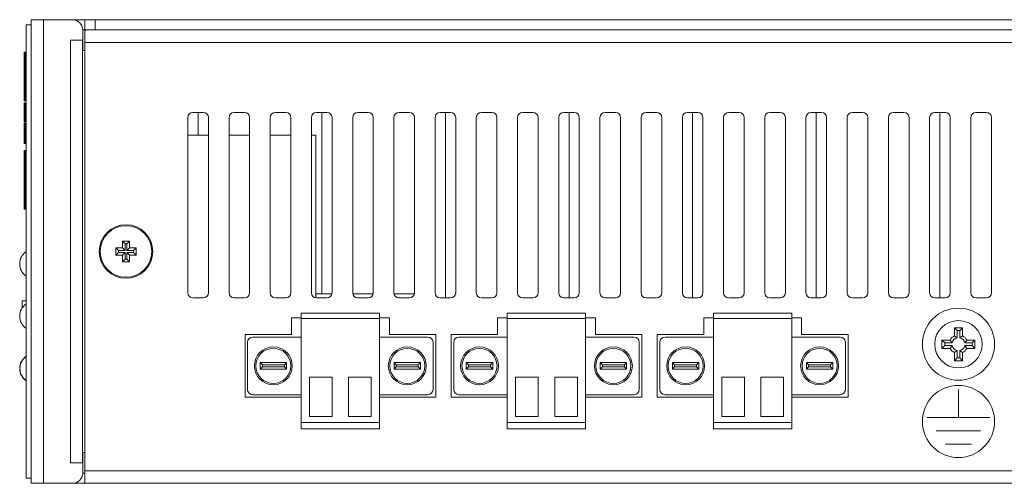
# Model space of a CAD drawing. Extents: x 1967 to 2561, y -57 to 363.
# Tile 12 of 14: x 2350 to 2446, y 67 to 112. Entities that reach past the tile are written whole.
import ezdxf

# ---------------------------------------------------------------- set-up
doc = ezdxf.new("R2010")
doc.units = 0
doc.header["$LTSCALE"] = 15.367
doc.header["$MEASUREMENT"] = 0
for name, color, linetype, lineweight in [('03___PRT_ALL_CURVES', 7, 'CONTINUOUS', 5), ('23_ALL_GEOM_FEAT', 7, 'CONTINUOUS', 5), ('PANEL-8P_DXF_CONTINUOUS_46', 7, 'CONTINUOUS', 5)]:
    doc.layers.add(name, color=color, linetype=linetype, lineweight=lineweight)

msp = doc.modelspace()

# ---------------------------------------------------------------- linework, layer by layer
at = {"layer": '03___PRT_ALL_CURVES', "color": 40, "linetype": 'Continuous'}
for p, q in [((2441.112, 73.617), (2441.112, 76.317)), ((2444.162, 73.617), (2438.062, 73.617)), ((2443.262, 72.317), (2438.962, 72.317)), ((2442.362, 71.017), (2439.862, 71.017))]:
    msp.add_line(p, q, dxfattribs=at)
msp.add_circle((2441.112, 73.217), 3.5, dxfattribs=at)
at = {"layer": '23_ALL_GEOM_FEAT', "color": 7, "linetype": 'Continuous'}
for p, q in [((2441.512, 82.317), (2440.712, 82.317)), ((2440.712, 82.317), (2440.977, 82.052)), ((2440.712, 82.317), (2440.712, 81.523)), ((2441.512, 82.317), (2441.248, 82.052)), ((2441.512, 81.523), (2441.512, 82.317)), ((2441.248, 82.052), (2440.977, 82.052)), ((2440.977, 82.052), (2440.977, 81.337)), ((2441.248, 81.337), (2441.248, 82.052)), ((2440.306, 81.117), (2439.512, 81.117)), ((2439.512, 81.117), (2439.777, 80.852)), ((2439.512, 81.117), (2439.512, 80.317)), ((2439.512, 80.317), (2439.777, 80.581)), ((2439.512, 80.317), (2440.306, 80.317)), ((2440.491, 80.852), (2439.777, 80.852)), ((2439.777, 80.852), (2439.777, 80.581)), ((2439.777, 80.581), (2440.491, 80.581)), ((2442.448, 80.852), (2441.733, 80.852)), ((2441.733, 80.581), (2442.448, 80.581)), ((2442.712, 81.117), (2441.919, 81.117)), ((2441.919, 80.317), (2442.712, 80.317)), ((2442.712, 81.117), (2442.448, 80.852)), ((2442.448, 80.581), (2442.448, 80.852)), ((2442.712, 80.317), (2442.448, 80.581)), ((2442.712, 80.317), (2442.712, 81.117)), ((2440.712, 79.91), (2440.712, 79.117)), ((2440.712, 79.117), (2440.977, 79.381)), ((2440.977, 80.096), (2440.977, 79.381)), ((2440.977, 79.381), (2441.248, 79.381)), ((2441.248, 79.381), (2441.248, 80.096)), ((2441.512, 79.117), (2441.248, 79.381)), ((2441.512, 79.117), (2441.512, 79.91)), ((2440.712, 79.117), (2441.512, 79.117))]:
    msp.add_line(p, q, dxfattribs=at)
for points in [[(2440.712, 81.523), (2440.805, 81.463), (2440.893, 81.401), (2440.977, 81.337)], [(2441.512, 81.523), (2441.419, 81.463), (2441.331, 81.401), (2441.248, 81.337)], [(2440.306, 81.117), (2440.366, 81.024), (2440.428, 80.935), (2440.491, 80.852)], [(2440.306, 80.317), (2440.366, 80.41), (2440.428, 80.498), (2440.491, 80.581)], [(2441.919, 81.117), (2441.859, 81.024), (2441.797, 80.935), (2441.733, 80.852)], [(2441.919, 80.317), (2441.859, 80.41), (2441.797, 80.498), (2441.733, 80.581)], [(2440.712, 79.91), (2440.805, 79.97), (2440.893, 80.032), (2440.977, 80.096)], [(2441.512, 79.91), (2441.419, 79.97), (2441.331, 80.032), (2441.248, 80.096)]]:
    msp.add_lwpolyline(points, dxfattribs=at)
for radius in [3.5, 2.3]:
    msp.add_circle((2441.112, 80.717), radius, dxfattribs=at)
for radius, start, end in [(0.9, 116.3878, 153.6122), (0.636, 102.31169, 167.68831), (0.636, 12.31169, 77.68831), (0.9, 26.3878, 63.6122), (0.9, 206.3878, 243.6122), (0.636, 192.31169, 257.68831), (0.636, 282.31169, 347.68831), (0.9, 296.3878, 333.6122)]:
    msp.add_arc((2441.112, 80.717), radius, start, end, dxfattribs=at)
at = {"layer": 'PANEL-8P_DXF_CONTINUOUS_46', "color": 7, "linetype": 'Continuous'}
for p, q in [((2351.112, 112.217), (2351.112, 67.217)), ((2351.112, 112.217), (2355.112, 112.217)), ((2352.312, 112.217), (2352.312, 67.217)), ((2355.112, 112.217), (2451.112, 112.217)), ((2356.312, 111.134), (2356.312, 112.217)), ((2357.312, 111.217), (2357.312, 112.217)), ((2350.612, 67.717), (2350.612, 111.717)), ((2351.112, 111.717), (2350.612, 111.717)), ((2356.112, 109.217), (2356.112, 111.217)), ((2356.112, 111.217), (2447.112, 111.217)), ((2356.341, 111.161), (2356.312, 110.991)), ((2356.312, 110.991), (2356.312, 67.217)), ((2356.439, 111.217), (2356.341, 111.161)), ((2354.912, 110.217), (2354.912, 69.217)), ((2356.112, 110.217), (2354.912, 110.217)), ((2356.1, 69.217), (2356.1, 110.217)), ((2356.312, 110.017), (2446.812, 110.017)), ((2350.412, 104.351), (2350.412, 109.074)), ((2350.512, 109.074), (2350.412, 109.074)), ((2350.512, 109.047), (2350.412, 109.047)), ((2350.512, 104.351), (2350.512, 109.074)), ((2356.298, 109.217), (2356.112, 109.217)), ((2350.512, 108.467), (2350.412, 108.467)), ((2350.512, 108.44), (2350.412, 108.44)), ((2350.512, 108.248), (2350.412, 108.248)), ((2350.512, 108.222), (2350.412, 108.222)), ((2350.512, 107.453), (2350.412, 107.453)), ((2350.412, 107.082), (2350.512, 107.082)), ((2350.512, 106.844), (2350.412, 106.844)), ((2350.512, 106.731), (2350.412, 106.731)), ((2350.512, 106.253), (2350.412, 106.253)), ((2350.512, 106.226), (2350.412, 106.226)), ((2350.512, 106.034), (2350.412, 106.034)), ((2350.512, 105.93), (2350.412, 105.93)), ((2350.512, 104.614), (2350.412, 104.614)), ((2350.512, 104.351), (2350.412, 104.351)), ((2350.412, 102.299), (2350.412, 104.152)), ((2350.512, 104.152), (2350.412, 104.152)), ((2350.512, 104.149), (2350.412, 104.149)), ((2350.512, 104.033), (2350.412, 104.033)), ((2350.512, 102.299), (2350.512, 104.152)), ((2366.812, 103.217), (2367.812, 103.217)), ((2367.312, 101.017), (2367.312, 103.217)), ((2370.812, 103.217), (2371.812, 103.217)), ((2374.812, 103.217), (2375.812, 103.217)), ((2378.812, 103.217), (2379.812, 103.217)), ((2379.312, 85.617), (2379.312, 103.217)), ((2382.812, 103.217), (2383.812, 103.217)), ((2386.812, 103.217), (2387.812, 103.217)), ((2390.812, 103.217), (2391.812, 103.217)), ((2391.312, 85.217), (2391.312, 103.217)), ((2394.812, 103.217), (2395.812, 103.217)), ((2398.812, 103.217), (2399.812, 103.217)), ((2402.812, 103.217), (2403.812, 103.217)), ((2403.312, 85.217), (2403.312, 103.217)), ((2406.812, 103.217), (2407.812, 103.217)), ((2410.812, 103.217), (2411.812, 103.217)), ((2414.812, 103.217), (2415.812, 103.217)), ((2415.312, 85.217), (2415.312, 103.217)), ((2418.812, 103.217), (2419.812, 103.217)), ((2422.812, 103.217), (2423.812, 103.217)), ((2426.812, 103.217), (2427.812, 103.217)), ((2427.312, 85.217), (2427.312, 103.217)), ((2430.812, 103.217), (2431.812, 103.217)), ((2434.812, 103.217), (2435.812, 103.217)), ((2438.812, 103.217), (2439.812, 103.217)), ((2439.312, 85.217), (2439.312, 103.217)), ((2442.812, 103.217), (2443.812, 103.217)), ((2350.512, 102.574), (2350.412, 102.574)), ((2350.512, 102.299), (2350.412, 102.299)), ((2366.312, 85.717), (2366.312, 102.717)), ((2368.312, 102.717), (2368.312, 85.717)), ((2370.312, 85.717), (2370.312, 102.717)), ((2372.312, 102.717), (2372.312, 85.717)), ((2374.312, 85.717), (2374.312, 102.717)), ((2376.312, 102.717), (2376.312, 85.717)), ((2378.312, 85.717), (2378.312, 102.717)), ((2380.312, 102.717), (2380.312, 85.717)), ((2382.312, 85.717), (2382.312, 102.717)), ((2384.312, 102.717), (2384.312, 85.717)), ((2386.312, 85.717), (2386.312, 102.717)), ((2388.312, 102.717), (2388.312, 85.717)), ((2390.312, 85.717), (2390.312, 102.717)), ((2392.312, 102.717), (2392.312, 85.717)), ((2394.312, 85.717), (2394.312, 102.717)), ((2396.312, 102.717), (2396.312, 85.717)), ((2398.312, 85.717), (2398.312, 102.717)), ((2400.312, 102.717), (2400.312, 85.717)), ((2402.312, 85.717), (2402.312, 102.717)), ((2404.312, 102.717), (2404.312, 85.717)), ((2406.312, 85.717), (2406.312, 102.717)), ((2408.312, 102.717), (2408.312, 85.717)), ((2410.312, 85.717), (2410.312, 102.717)), ((2412.312, 102.717), (2412.312, 85.717)), ((2414.312, 85.717), (2414.312, 102.717)), ((2416.312, 102.717), (2416.312, 85.717)), ((2418.312, 85.717), (2418.312, 102.717)), ((2420.312, 102.717), (2420.312, 85.717)), ((2422.312, 85.717), (2422.312, 102.717)), ((2424.312, 102.717), (2424.312, 85.717)), ((2426.312, 85.717), (2426.312, 102.717)), ((2428.312, 102.717), (2428.312, 85.717)), ((2430.312, 85.717), (2430.312, 102.717)), ((2432.312, 102.717), (2432.312, 85.717)), ((2434.312, 85.717), (2434.312, 102.717)), ((2436.312, 102.717), (2436.312, 85.717)), ((2438.312, 85.717), (2438.312, 102.717)), ((2440.312, 102.717), (2440.312, 85.717)), ((2442.312, 85.717), (2442.312, 102.717)), ((2444.312, 102.717), (2444.312, 85.717)), ((2350.412, 100.191), (2350.412, 102.183)), ((2350.512, 102.183), (2350.412, 102.183)), ((2350.512, 101.813), (2350.412, 101.813)), ((2350.512, 100.191), (2350.512, 102.183)), ((2350.512, 101.043), (2350.412, 101.043)), ((2350.512, 101.017), (2350.412, 101.017)), ((2350.512, 100.825), (2350.412, 100.825)), ((2350.512, 100.799), (2350.412, 100.799)), ((2368.312, 101.017), (2366.312, 101.017)), ((2372.312, 101.017), (2370.312, 101.017)), ((2376.312, 101.017), (2374.312, 101.017)), ((2378.752, 101.017), (2378.312, 101.017)), ((2378.752, 85.229), (2378.752, 101.017)), ((2350.512, 100.218), (2350.412, 100.218)), ((2350.412, 100.191), (2350.512, 100.191)), ((2350.412, 93.841), (2350.412, 99.535)), ((2350.512, 99.535), (2350.412, 99.535)), ((2350.512, 100.191), (2350.512, 100.191)), ((2350.512, 100.191), (2350.512, 100.191)), ((2350.512, 93.841), (2350.512, 99.535)), ((2350.512, 93.841), (2350.412, 93.841)), ((2359.312, 90.067), (2359.312, 89.367)), ((2359.312, 90.067), (2359.58, 89.799)), ((2359.962, 90.067), (2359.312, 90.067)), ((2359.962, 90.717), (2359.962, 90.067)), ((2359.962, 90.717), (2360.23, 90.449)), ((2360.662, 90.717), (2359.962, 90.717)), ((2359.962, 90.067), (2360.23, 89.799)), ((2360.23, 90.449), (2360.23, 89.799)), ((2360.394, 90.449), (2360.23, 90.449)), ((2360.662, 90.717), (2360.394, 90.449)), ((2360.394, 89.799), (2360.394, 90.449)), ((2360.662, 90.067), (2360.394, 89.799)), ((2360.662, 90.067), (2360.662, 90.717)), ((2361.312, 90.067), (2360.662, 90.067)), ((2361.312, 90.067), (2361.044, 89.799)), ((2361.312, 89.367), (2361.312, 90.067)), ((2359.312, 89.367), (2359.58, 89.635)), ((2359.312, 89.367), (2359.962, 89.367)), ((2359.58, 89.799), (2359.58, 89.635)), ((2360.23, 89.799), (2359.58, 89.799)), ((2359.58, 89.635), (2360.23, 89.635)), ((2359.962, 89.367), (2360.23, 89.635)), ((2359.962, 89.367), (2359.962, 88.717)), ((2359.962, 88.717), (2360.23, 88.985)), ((2360.23, 89.635), (2360.23, 88.985)), ((2360.23, 88.985), (2360.394, 88.985)), ((2361.044, 89.799), (2360.394, 89.799)), ((2360.394, 88.985), (2360.394, 89.635)), ((2360.662, 89.367), (2360.394, 89.635)), ((2360.394, 89.635), (2361.044, 89.635)), ((2360.662, 88.717), (2360.394, 88.985)), ((2360.662, 88.717), (2360.662, 89.367)), ((2360.662, 89.367), (2361.312, 89.367)), ((2361.044, 89.635), (2361.044, 89.799)), ((2361.312, 89.367), (2361.044, 89.635)), ((2359.962, 88.717), (2360.662, 88.717)), ((2367.812, 85.217), (2366.812, 85.217)), ((2371.812, 85.217), (2370.812, 85.217)), ((2375.812, 85.217), (2374.812, 85.217)), ((2378.752, 85.617), (2380.292, 85.617)), ((2379.812, 85.217), (2378.812, 85.217)), ((2382.332, 85.617), (2384.292, 85.617)), ((2383.812, 85.217), (2382.812, 85.217)), ((2386.332, 85.617), (2388.292, 85.617)), ((2387.812, 85.217), (2386.812, 85.217)), ((2391.812, 85.217), (2390.812, 85.217)), ((2395.812, 85.217), (2394.812, 85.217)), ((2399.812, 85.217), (2398.812, 85.217)), ((2403.812, 85.217), (2402.812, 85.217)), ((2407.812, 85.217), (2406.812, 85.217)), ((2411.812, 85.217), (2410.812, 85.217)), ((2415.812, 85.217), (2414.812, 85.217)), ((2419.812, 85.217), (2418.812, 85.217)), ((2423.812, 85.217), (2422.812, 85.217)), ((2427.812, 85.217), (2426.812, 85.217)), ((2431.812, 85.217), (2430.812, 85.217)), ((2435.812, 85.217), (2434.812, 85.217)), ((2439.812, 85.217), (2438.812, 85.217)), ((2443.812, 85.217), (2442.812, 85.217)), ((2350.222, 84.917), (2350.222, 84.215)), ((2350.612, 84.917), (2350.222, 84.917)), ((2376.362, 83.267), (2377.312, 83.267)), ((2376.362, 81.667), (2376.362, 83.267)), ((2377.312, 83.717), (2377.312, 72.517)), ((2377.312, 83.717), (2384.912, 83.717)), ((2377.312, 83.217), (2384.912, 83.217)), ((2384.912, 83.717), (2384.912, 72.517)), ((2384.912, 83.267), (2385.872, 83.267)), ((2385.872, 83.267), (2385.872, 81.667)), ((2396.372, 83.267), (2397.322, 83.267)), ((2396.372, 81.667), (2396.372, 83.267)), ((2397.322, 83.717), (2397.322, 72.517)), ((2397.322, 83.717), (2404.922, 83.717)), ((2397.322, 83.217), (2404.922, 83.217)), ((2404.922, 83.717), (2404.922, 72.517)), ((2404.922, 83.267), (2405.882, 83.267)), ((2405.882, 83.267), (2405.882, 81.667)), ((2416.382, 83.267), (2417.332, 83.267)), ((2416.382, 81.667), (2416.382, 83.267)), ((2417.332, 83.717), (2417.332, 72.517)), ((2417.332, 83.717), (2424.932, 83.717)), ((2417.332, 83.217), (2424.932, 83.217)), ((2424.932, 83.717), (2424.932, 72.517)), ((2424.932, 83.267), (2425.892, 83.267)), ((2425.892, 83.267), (2425.892, 81.667)), ((2371.862, 81.667), (2376.362, 81.667)), ((2371.862, 75.567), (2371.862, 81.667)), ((2377.312, 81.417), (2372.612, 81.417)), ((2384.912, 81.417), (2389.612, 81.417)), ((2385.872, 81.667), (2390.372, 81.667)), ((2390.372, 81.667), (2390.372, 75.567)), ((2391.872, 81.667), (2396.372, 81.667)), ((2391.872, 75.567), (2391.872, 81.667)), ((2397.322, 81.417), (2392.622, 81.417)), ((2404.922, 81.417), (2409.622, 81.417)), ((2405.882, 81.667), (2410.382, 81.667)), ((2410.382, 81.667), (2410.382, 75.567)), ((2411.882, 81.667), (2416.382, 81.667)), ((2411.882, 75.567), (2411.882, 81.667)), ((2417.332, 81.417), (2412.632, 81.417)), ((2424.932, 81.417), (2429.632, 81.417)), ((2425.892, 81.667), (2430.392, 81.667)), ((2430.392, 81.667), (2430.392, 75.567)), ((2372.112, 80.917), (2372.112, 76.317)), ((2390.112, 80.917), (2390.112, 76.317)), ((2392.122, 80.917), (2392.122, 76.317)), ((2410.122, 80.917), (2410.122, 76.317)), ((2412.132, 80.917), (2412.132, 76.317)), ((2430.132, 80.917), (2430.132, 76.317)), ((2373.332, 78.937), (2373.967, 78.937)), ((2373.332, 78.937), (2373.544, 78.725)), ((2373.332, 78.297), (2373.332, 78.937)), ((2373.332, 78.297), (2373.544, 78.508)), ((2373.544, 78.725), (2374.116, 78.725)), ((2373.544, 78.508), (2373.544, 78.725)), ((2374.116, 78.508), (2373.544, 78.508)), ((2373.967, 78.937), (2375.892, 78.937)), ((2374.116, 78.725), (2375.681, 78.725)), ((2375.681, 78.508), (2374.116, 78.508)), ((2375.892, 78.937), (2375.681, 78.725)), ((2375.681, 78.725), (2375.681, 78.508)), ((2375.892, 78.297), (2375.681, 78.508)), ((2375.892, 78.937), (2375.892, 78.297)), ((2388.257, 78.937), (2386.332, 78.937)), ((2386.332, 78.937), (2386.544, 78.725)), ((2386.332, 78.937), (2386.332, 78.297)), ((2386.332, 78.297), (2386.544, 78.508)), ((2388.109, 78.725), (2386.544, 78.725)), ((2386.544, 78.725), (2386.544, 78.508)), ((2386.544, 78.508), (2388.109, 78.508)), ((2388.681, 78.725), (2388.109, 78.725)), ((2388.109, 78.508), (2388.681, 78.508)), ((2388.892, 78.937), (2388.257, 78.937)), ((2388.892, 78.937), (2388.681, 78.725)), ((2388.681, 78.508), (2388.681, 78.725)), ((2388.892, 78.297), (2388.681, 78.508)), ((2388.892, 78.297), (2388.892, 78.937)), ((2393.342, 78.937), (2393.977, 78.937)), ((2393.342, 78.937), (2393.554, 78.725)), ((2393.342, 78.297), (2393.342, 78.937)), ((2393.342, 78.297), (2393.554, 78.508)), ((2393.554, 78.725), (2394.126, 78.725)), ((2393.554, 78.508), (2393.554, 78.725)), ((2394.126, 78.508), (2393.554, 78.508)), ((2393.977, 78.937), (2395.902, 78.937)), ((2394.126, 78.725), (2395.691, 78.725)), ((2395.691, 78.508), (2394.126, 78.508)), ((2395.902, 78.937), (2395.691, 78.725)), ((2395.691, 78.725), (2395.691, 78.508)), ((2395.902, 78.297), (2395.691, 78.508)), ((2395.902, 78.937), (2395.902, 78.297)), ((2408.267, 78.937), (2406.342, 78.937)), ((2406.342, 78.937), (2406.554, 78.725)), ((2406.342, 78.937), (2406.342, 78.297)), ((2406.342, 78.297), (2406.554, 78.508)), ((2408.119, 78.725), (2406.554, 78.725)), ((2406.554, 78.725), (2406.554, 78.508)), ((2406.554, 78.508), (2408.119, 78.508)), ((2408.691, 78.725), (2408.119, 78.725)), ((2408.119, 78.508), (2408.691, 78.508)), ((2408.902, 78.937), (2408.267, 78.937)), ((2408.902, 78.937), (2408.691, 78.725)), ((2408.691, 78.508), (2408.691, 78.725)), ((2408.902, 78.297), (2408.691, 78.508)), ((2408.902, 78.297), (2408.902, 78.937)), ((2413.352, 78.937), (2413.987, 78.937)), ((2413.352, 78.937), (2413.564, 78.725)), ((2413.352, 78.297), (2413.352, 78.937)), ((2413.352, 78.297), (2413.564, 78.508)), ((2413.564, 78.725), (2414.136, 78.725)), ((2413.564, 78.508), (2413.564, 78.725)), ((2414.136, 78.508), (2413.564, 78.508)), ((2413.987, 78.937), (2415.912, 78.937)), ((2414.136, 78.725), (2415.701, 78.725)), ((2415.701, 78.508), (2414.136, 78.508)), ((2415.912, 78.937), (2415.701, 78.725)), ((2415.701, 78.725), (2415.701, 78.508)), ((2415.912, 78.297), (2415.701, 78.508)), ((2415.912, 78.937), (2415.912, 78.297)), ((2428.277, 78.937), (2426.352, 78.937)), ((2426.352, 78.937), (2426.564, 78.725)), ((2426.352, 78.937), (2426.352, 78.297)), ((2426.352, 78.297), (2426.564, 78.508)), ((2428.129, 78.725), (2426.564, 78.725)), ((2426.564, 78.725), (2426.564, 78.508)), ((2426.564, 78.508), (2428.129, 78.508)), ((2428.701, 78.725), (2428.129, 78.725)), ((2428.129, 78.508), (2428.701, 78.508)), ((2428.912, 78.937), (2428.277, 78.937)), ((2428.912, 78.937), (2428.701, 78.725)), ((2428.701, 78.508), (2428.701, 78.725)), ((2428.912, 78.297), (2428.701, 78.508)), ((2428.912, 78.297), (2428.912, 78.937)), ((2373.967, 78.297), (2373.332, 78.297)), ((2375.892, 78.297), (2373.967, 78.297)), ((2378.112, 77.517), (2378.112, 73.717)), ((2380.312, 77.517), (2378.112, 77.517)), ((2380.312, 77.517), (2380.312, 73.717)), ((2381.912, 77.517), (2381.912, 73.717)), ((2381.912, 77.517), (2384.112, 77.517)), ((2384.112, 77.517), (2384.112, 73.717)), ((2386.332, 78.297), (2388.257, 78.297)), ((2388.257, 78.297), (2388.892, 78.297)), ((2393.977, 78.297), (2393.342, 78.297)), ((2395.902, 78.297), (2393.977, 78.297)), ((2398.122, 77.517), (2398.122, 73.717)), ((2400.322, 77.517), (2398.122, 77.517)), ((2400.322, 77.517), (2400.322, 73.717)), ((2401.922, 77.517), (2401.922, 73.717)), ((2401.922, 77.517), (2404.122, 77.517)), ((2404.122, 77.517), (2404.122, 73.717)), ((2406.342, 78.297), (2408.267, 78.297)), ((2408.267, 78.297), (2408.902, 78.297)), ((2413.987, 78.297), (2413.352, 78.297)), ((2415.912, 78.297), (2413.987, 78.297)), ((2418.132, 77.517), (2418.132, 73.717)), ((2420.332, 77.517), (2418.132, 77.517)), ((2420.332, 77.517), (2420.332, 73.717)), ((2421.932, 77.517), (2421.932, 73.717)), ((2421.932, 77.517), (2424.132, 77.517)), ((2424.132, 77.517), (2424.132, 73.717)), ((2426.352, 78.297), (2428.277, 78.297)), ((2428.277, 78.297), (2428.912, 78.297)), ((2377.312, 75.567), (2371.862, 75.567)), ((2372.612, 75.817), (2377.312, 75.817)), ((2389.612, 75.817), (2384.912, 75.817)), ((2390.372, 75.567), (2384.912, 75.567)), ((2397.322, 75.567), (2391.872, 75.567)), ((2392.622, 75.817), (2397.322, 75.817)), ((2409.622, 75.817), (2404.922, 75.817)), ((2410.382, 75.567), (2404.922, 75.567)), ((2417.332, 75.567), (2411.882, 75.567)), ((2412.632, 75.817), (2417.332, 75.817)), ((2429.632, 75.817), (2424.932, 75.817)), ((2430.392, 75.567), (2424.932, 75.567)), ((2380.312, 73.717), (2378.112, 73.717)), ((2381.912, 73.717), (2384.112, 73.717)), ((2400.322, 73.717), (2398.122, 73.717)), ((2401.922, 73.717), (2404.122, 73.717)), ((2420.332, 73.717), (2418.132, 73.717)), ((2421.932, 73.717), (2424.132, 73.717)), ((2377.312, 73.117), (2384.912, 73.117)), ((2397.322, 73.117), (2404.922, 73.117)), ((2417.332, 73.117), (2424.932, 73.117)), ((2377.312, 72.517), (2384.912, 72.517)), ((2397.322, 72.517), (2404.922, 72.517)), ((2417.332, 72.517), (2424.932, 72.517)), ((2356.112, 68.217), (2356.112, 70.217)), ((2356.298, 70.217), (2356.112, 70.217)), ((2356.112, 69.217), (2354.912, 69.217)), ((2356.112, 68.217), (2356.312, 68.217)), ((2356.312, 68.417), (2451.112, 68.417)), ((2351.112, 67.717), (2350.612, 67.717)), ((2351.112, 67.217), (2355.112, 67.217)), ((2355.112, 67.217), (2450.112, 67.217))]:
    msp.add_line(p, q, dxfattribs=at)
for centre, radius in [((2360.312, 89.717), 2.6), ((2360.312, 89.717), 2.5), ((2374.612, 78.617), 1.84), ((2374.612, 78.617), 1.7), ((2387.612, 78.617), 1.84), ((2387.612, 78.617), 1.7), ((2394.622, 78.617), 1.84), ((2394.622, 78.617), 1.7), ((2407.622, 78.617), 1.84), ((2407.622, 78.617), 1.7), ((2414.632, 78.617), 1.84), ((2414.632, 78.617), 1.7), ((2427.632, 78.617), 1.84), ((2427.632, 78.617), 1.7)]:
    msp.add_circle(centre, radius, dxfattribs=at)
for centre, radius, start, end in [((2355.112, 111.217), 1, 0, 90), ((2366.812, 102.717), 0.5, 90, 180), ((2367.812, 102.717), 0.5, 0, 90), ((2370.812, 102.717), 0.5, 90, 180), ((2371.812, 102.717), 0.5, 0, 90), ((2374.812, 102.717), 0.5, 90, 180), ((2375.812, 102.717), 0.5, 0, 90), ((2378.812, 102.717), 0.5, 90, 180), ((2379.812, 102.717), 0.5, 0, 90), ((2382.812, 102.717), 0.5, 90, 180), ((2383.812, 102.717), 0.5, 0, 90), ((2386.812, 102.717), 0.5, 90, 180), ((2387.812, 102.717), 0.5, 0, 90), ((2390.812, 102.717), 0.5, 90, 180), ((2391.812, 102.717), 0.5, 0, 90), ((2394.812, 102.717), 0.5, 90, 180), ((2395.812, 102.717), 0.5, 0, 90), ((2398.812, 102.717), 0.5, 90, 180), ((2399.812, 102.717), 0.5, 0, 90), ((2402.812, 102.717), 0.5, 90, 180), ((2403.812, 102.717), 0.5, 0, 90), ((2406.812, 102.717), 0.5, 90, 180), ((2407.812, 102.717), 0.5, 0, 90), ((2410.812, 102.717), 0.5, 90, 180), ((2411.812, 102.717), 0.5, 0, 90), ((2414.812, 102.717), 0.5, 90, 180), ((2415.812, 102.717), 0.5, 0, 90), ((2418.812, 102.717), 0.5, 90, 180), ((2419.812, 102.717), 0.5, 0, 90), ((2422.812, 102.717), 0.5, 90, 180), ((2423.812, 102.717), 0.5, 0, 90), ((2426.812, 102.717), 0.5, 90, 180), ((2427.812, 102.717), 0.5, 0, 90), ((2430.812, 102.717), 0.5, 90, 180), ((2431.812, 102.717), 0.5, 0, 90), ((2434.812, 102.717), 0.5, 90, 180), ((2435.812, 102.717), 0.5, 0, 90), ((2438.812, 102.717), 0.5, 90, 180), ((2439.812, 102.717), 0.5, 0, 90), ((2442.812, 102.717), 0.5, 90, 180), ((2443.812, 102.717), 0.5, 0, 90), ((2351.442, 88.517), 1.45, 125.00046, 234.99954), ((2366.812, 85.717), 0.5, 180, 270), ((2367.812, 85.717), 0.5, 270, 0), ((2370.812, 85.717), 0.5, 180, 270), ((2371.812, 85.717), 0.5, 270, 0), ((2374.812, 85.717), 0.5, 180, 270), ((2375.812, 85.717), 0.5, 270, 0), ((2378.812, 85.717), 0.5, 180, 270), ((2379.812, 85.717), 0.5, 270, 0), ((2382.812, 85.717), 0.5, 180, 270), ((2383.812, 85.717), 0.5, 270, 0), ((2386.812, 85.717), 0.5, 180, 270), ((2387.812, 85.717), 0.5, 270, 0), ((2390.812, 85.717), 0.5, 180, 270), ((2391.812, 85.717), 0.5, 270, 0), ((2394.812, 85.717), 0.5, 180, 270), ((2395.812, 85.717), 0.5, 270, 0), ((2398.812, 85.717), 0.5, 180, 270), ((2399.812, 85.717), 0.5, 270, 0), ((2402.812, 85.717), 0.5, 180, 270), ((2403.812, 85.717), 0.5, 270, 0), ((2406.812, 85.717), 0.5, 180, 270), ((2407.812, 85.717), 0.5, 270, 0), ((2410.812, 85.717), 0.5, 180, 270), ((2411.812, 85.717), 0.5, 270, 0), ((2414.812, 85.717), 0.5, 180, 270), ((2415.812, 85.717), 0.5, 270, 0), ((2418.812, 85.717), 0.5, 180, 270), ((2419.812, 85.717), 0.5, 270, 0), ((2422.812, 85.717), 0.5, 180, 270), ((2423.812, 85.717), 0.5, 270, 0), ((2426.812, 85.717), 0.5, 180, 270), ((2427.812, 85.717), 0.5, 270, 0), ((2430.812, 85.717), 0.5, 180, 270), ((2431.812, 85.717), 0.5, 270, 0), ((2434.812, 85.717), 0.5, 180, 270), ((2435.812, 85.717), 0.5, 270, 0), ((2438.812, 85.717), 0.5, 180, 270), ((2439.812, 85.717), 0.5, 270, 0), ((2442.812, 85.717), 0.5, 180, 270), ((2443.812, 85.717), 0.5, 270, 0), ((2351.442, 83.437), 1.45, 125.00046, 234.99954), ((2372.612, 80.917), 0.5, 90, 180), ((2389.612, 80.917), 0.5, 0, 90), ((2392.622, 80.917), 0.5, 90, 180), ((2409.622, 80.917), 0.5, 0, 90), ((2412.632, 80.917), 0.5, 90, 180), ((2429.632, 80.917), 0.5, 0, 90), ((2351.442, 78.357), 1.45, 125.00046, 234.99954), ((2351.462, 78.357), 1.45, 126.03742, 233.96258), ((2372.612, 76.317), 0.5, 180, 270), ((2389.612, 76.317), 0.5, 270, 0), ((2392.622, 76.317), 0.5, 180, 270), ((2409.622, 76.317), 0.5, 270, 0), ((2412.632, 76.317), 0.5, 180, 270), ((2429.632, 76.317), 0.5, 270, 0), ((2355.112, 68.217), 1, 270, 0)]:
    msp.add_arc(centre, radius, start, end, dxfattribs=at)

doc.saveas('drawing.dxf')
